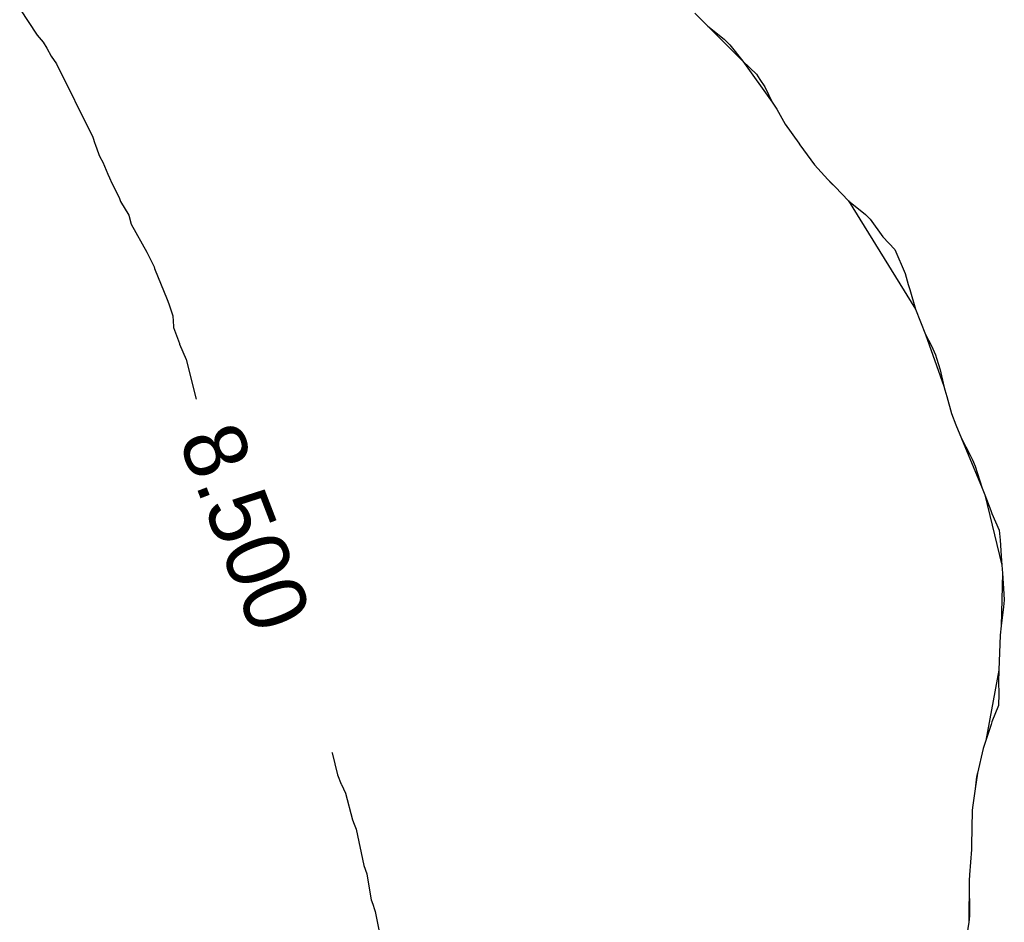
# Model space of a CAD drawing. Extents: x 158343 to 162498, y 431347 to 434500.
# Tile 144 of 248: x 159494 to 159522, y 434023 to 434049. Entities that reach past the tile are written whole.
import ezdxf

# ---------------------------------------------------------------- set-up
doc = ezdxf.new("R2010")
doc.units = 0
doc.header["$LTSCALE"] = 10
doc.header["$MEASUREMENT"] = 0
doc.layers.add('000_arcering', color=8, linetype='CONTINUOUS')
doc.layers.add('def. con-hoogtelijn (index)', color=8, linetype='CONTINUOUS')
doc.styles.add('Style-WORKING', font='WORKING.shx')

# ---------------------------------------------------------------- blocks, each defined once
blk = doc.blocks.new('bestaande hoogtelijnen')
at = {"layer": 'def. con-hoogtelijn (index)'}
for p, q in [((-174.252, -17.116), (-173.755, -17.869)), ((-174.252, -17.116), (-173.755, -17.869)), ((-154.992, -17.239), (-154.625, -17.615)), ((-154.992, -17.239), (-154.625, -17.615)), ((-154.992, -17.239), (-154.625, -17.615)), ((-154.625, -17.615), (-154.625, -17.615)), ((-154.625, -17.615), (-154.157, -17.982)), ((-154.625, -17.615), (-154.625, -17.615)), ((-154.625, -17.615), (-154.157, -17.982)), ((-154.625, -17.615), (-154.625, -17.615)), ((-154.625, -17.615), (-154.157, -17.982)), ((-154.625, -17.615), (-153.624, -18.613)), ((-154.625, -17.615), (-153.624, -18.613)), ((-154.625, -17.615), (-153.624, -18.613)), ((-173.755, -17.869), (-173.579, -18.068)), ((-173.755, -17.869), (-173.579, -18.068)), ((-173.579, -18.068), (-173.479, -18.236)), ((-173.579, -18.068), (-173.479, -18.236)), ((-173.479, -18.236), (-173.352, -18.467)), ((-173.479, -18.236), (-173.352, -18.467)), ((-154.157, -17.982), (-153.992, -18.146)), ((-154.157, -17.982), (-153.992, -18.146)), ((-154.157, -17.982), (-153.992, -18.146)), ((-153.992, -18.146), (-153.624, -18.613)), ((-153.992, -18.146), (-153.624, -18.613)), ((-153.992, -18.146), (-153.624, -18.613)), ((-173.352, -18.467), (-173.201, -18.69)), ((-173.352, -18.467), (-173.201, -18.69)), ((-173.201, -18.69), (-172.162, -20.777)), ((-173.201, -18.69), (-172.162, -20.777)), ((-153.624, -18.613), (-153.234, -18.981)), ((-153.624, -18.613), (-153.234, -18.981)), ((-153.624, -18.613), (-153.234, -18.981)), ((-153.624, -18.613), (-152.786, -19.776)), ((-153.624, -18.613), (-152.786, -19.776)), ((-153.624, -18.613), (-152.786, -19.776)), ((-153.234, -18.981), (-153.14, -19.13)), ((-153.234, -18.981), (-153.14, -19.13)), ((-153.234, -18.981), (-153.14, -19.13)), ((-153.14, -19.13), (-152.992, -19.346)), ((-153.14, -19.13), (-152.992, -19.346)), ((-153.14, -19.13), (-152.992, -19.346)), ((-152.992, -19.346), (-152.786, -19.776)), ((-152.992, -19.346), (-152.786, -19.776)), ((-152.992, -19.346), (-152.786, -19.776)), ((-152.786, -19.776), (-152.655, -19.981)), ((-152.786, -19.776), (-152.655, -19.981)), ((-152.786, -19.776), (-152.655, -19.981)), ((-152.655, -19.981), (-152.416, -20.406)), ((-152.655, -19.981), (-152.416, -20.406)), ((-152.655, -19.981), (-152.416, -20.406)), ((-152.416, -20.406), (-152.028, -20.945)), ((-152.416, -20.406), (-152.028, -20.945)), ((-152.416, -20.406), (-152.028, -20.945)), ((-172.162, -20.777), (-172.107, -20.96)), ((-172.162, -20.777), (-172.107, -20.96)), ((-172.107, -20.96), (-172.094, -20.981)), ((-172.107, -20.96), (-172.094, -20.981)), ((-172.094, -20.981), (-171.996, -21.27)), ((-172.094, -20.981), (-171.996, -21.27)), ((-152.028, -20.945), (-151.992, -20.997)), ((-152.028, -20.945), (-151.992, -20.997)), ((-152.028, -20.945), (-151.992, -20.997)), ((-152.028, -20.945), (-152.003, -20.981)), ((-152.028, -20.945), (-152.003, -20.981)), ((-152.028, -20.945), (-152.003, -20.981)), ((-152.003, -20.981), (-151.999, -20.988)), ((-152.003, -20.981), (-151.999, -20.988)), ((-152.003, -20.981), (-151.999, -20.988)), ((-151.999, -20.988), (-151.992, -20.997)), ((-151.999, -20.988), (-151.992, -20.997)), ((-151.999, -20.988), (-151.992, -20.997)), ((-151.992, -20.997), (-151.58, -21.57)), ((-151.992, -20.997), (-151.58, -21.57)), ((-151.992, -20.997), (-151.58, -21.57)), ((-171.996, -21.27), (-171.961, -21.339)), ((-171.996, -21.27), (-171.961, -21.339)), ((-171.961, -21.339), (-171.877, -21.492)), ((-171.961, -21.339), (-171.877, -21.492)), ((-171.877, -21.492), (-171.74, -21.829)), ((-171.877, -21.492), (-171.74, -21.829)), ((-151.58, -21.57), (-151.199, -21.981)), ((-151.58, -21.57), (-151.199, -21.981)), ((-151.58, -21.57), (-151.199, -21.981)), ((-171.74, -21.829), (-171.694, -21.933)), ((-171.74, -21.829), (-171.694, -21.933)), ((-171.694, -21.933), (-171.627, -22.086)), ((-171.694, -21.933), (-171.627, -22.086)), ((-171.627, -22.086), (-171.414, -22.497)), ((-171.627, -22.086), (-171.414, -22.497)), ((-151.199, -21.981), (-150.992, -22.198)), ((-151.199, -21.981), (-150.992, -22.198)), ((-151.199, -21.981), (-150.992, -22.198)), ((-151.199, -21.981), (-151.104, -22.093)), ((-151.199, -21.981), (-151.104, -22.093)), ((-151.199, -21.981), (-151.104, -22.093)), ((-151.104, -22.093), (-150.992, -22.198)), ((-151.104, -22.093), (-150.992, -22.198)), ((-151.104, -22.093), (-150.992, -22.198)), ((-150.992, -22.198), (-150.607, -22.597)), ((-150.992, -22.198), (-150.607, -22.597)), ((-150.992, -22.198), (-150.607, -22.597)), ((-171.414, -22.497), (-171.376, -22.616)), ((-171.414, -22.497), (-171.376, -22.616)), ((-171.376, -22.616), (-171.14, -23.004)), ((-171.376, -22.616), (-171.14, -23.004)), ((-150.607, -22.597), (-150.607, -22.597)), ((-150.607, -22.597), (-150.122, -22.981)), ((-150.607, -22.597), (-150.607, -22.597)), ((-150.607, -22.597), (-150.122, -22.981)), ((-150.607, -22.597), (-150.607, -22.597)), ((-150.607, -22.597), (-150.122, -22.981)), ((-150.607, -22.597), (-148.696, -25.686)), ((-150.607, -22.597), (-148.696, -25.686)), ((-150.607, -22.597), (-148.696, -25.686)), ((-171.14, -23.004), (-171.076, -23.261)), ((-171.14, -23.004), (-171.076, -23.261)), ((-150.122, -22.981), (-149.992, -23.117)), ((-150.122, -22.981), (-149.992, -23.117)), ((-150.122, -22.981), (-149.992, -23.117)), ((-171.076, -23.261), (-170.623, -24.057)), ((-171.076, -23.261), (-170.623, -24.057)), ((-149.992, -23.117), (-149.633, -23.622)), ((-149.992, -23.117), (-149.633, -23.622)), ((-149.992, -23.117), (-149.633, -23.622)), ((-149.633, -23.622), (-149.289, -23.981)), ((-149.633, -23.622), (-149.289, -23.981)), ((-149.633, -23.622), (-149.289, -23.981)), ((-170.623, -24.057), (-170.415, -24.474)), ((-170.623, -24.057), (-170.415, -24.474)), ((-149.289, -23.981), (-148.992, -24.666)), ((-149.289, -23.981), (-148.992, -24.666)), ((-149.289, -23.981), (-148.992, -24.666)), ((-170.415, -24.474), (-170.408, -24.523)), ((-170.415, -24.474), (-170.408, -24.523)), ((-170.408, -24.523), (-170.041, -25.406)), ((-170.408, -24.523), (-170.041, -25.406)), ((-148.992, -24.666), (-148.902, -24.981)), ((-148.992, -24.666), (-148.902, -24.981)), ((-148.992, -24.666), (-148.902, -24.981)), ((-148.902, -24.981), (-148.857, -25.117)), ((-148.902, -24.981), (-148.857, -25.117)), ((-148.902, -24.981), (-148.857, -25.117)), ((-148.857, -25.117), (-148.696, -25.686)), ((-148.857, -25.117), (-148.696, -25.686)), ((-148.857, -25.117), (-148.696, -25.686)), ((-170.041, -25.406), (-169.997, -25.53)), ((-170.041, -25.406), (-169.997, -25.53)), ((-169.997, -25.53), (-169.887, -25.877)), ((-169.997, -25.53), (-169.887, -25.877)), ((-148.696, -25.686), (-148.413, -26.403)), ((-148.696, -25.686), (-148.413, -26.403)), ((-148.696, -25.686), (-148.413, -26.403)), ((-169.887, -25.877), (-169.862, -26.18)), ((-169.887, -25.877), (-169.862, -26.18)), ((-169.862, -26.18), (-169.859, -26.203)), ((-169.862, -26.18), (-169.859, -26.203)), ((-169.859, -26.203), (-169.692, -26.661)), ((-169.859, -26.203), (-169.692, -26.661)), ((-148.413, -26.403), (-148.413, -26.403)), ((-148.413, -26.403), (-148.241, -26.732)), ((-148.413, -26.403), (-148.413, -26.403)), ((-148.413, -26.403), (-148.241, -26.732)), ((-148.413, -26.403), (-148.413, -26.403)), ((-148.413, -26.403), (-148.241, -26.732)), ((-148.413, -26.403), (-147.892, -27.881)), ((-148.413, -26.403), (-147.892, -27.881)), ((-148.413, -26.403), (-147.892, -27.881)), ((-169.692, -26.661), (-169.692, -26.682)), ((-169.692, -26.661), (-169.692, -26.682)), ((-169.692, -26.682), (-169.503, -27.118)), ((-169.692, -26.682), (-169.503, -27.118)), ((-148.241, -26.732), (-148.123, -26.981)), ((-148.241, -26.732), (-148.123, -26.981)), ((-148.241, -26.732), (-148.123, -26.981)), ((-169.503, -27.118), (-169.219, -28.246)), ((-169.503, -27.118), (-169.219, -28.246)), ((-148.123, -26.981), (-148.094, -27.083)), ((-148.123, -26.981), (-148.094, -27.083)), ((-148.123, -26.981), (-148.094, -27.083)), ((-148.094, -27.083), (-147.992, -27.414)), ((-148.094, -27.083), (-147.992, -27.414)), ((-148.094, -27.083), (-147.992, -27.414)), ((-147.992, -27.414), (-147.892, -27.881)), ((-147.992, -27.414), (-147.892, -27.881)), ((-147.992, -27.414), (-147.892, -27.881)), ((-147.892, -27.881), (-147.862, -27.981)), ((-147.892, -27.881), (-147.862, -27.981)), ((-147.892, -27.881), (-147.862, -27.981)), ((-147.862, -27.981), (-147.8, -28.173)), ((-147.862, -27.981), (-147.8, -28.173)), ((-147.862, -27.981), (-147.8, -28.173)), ((-147.8, -28.173), (-147.666, -28.656)), ((-147.8, -28.173), (-147.666, -28.656)), ((-147.8, -28.173), (-147.666, -28.656)), ((-147.666, -28.656), (-147.547, -28.981)), ((-147.666, -28.656), (-147.547, -28.981)), ((-147.666, -28.656), (-147.547, -28.981)), ((-147.547, -28.981), (-147.384, -29.374)), ((-147.547, -28.981), (-147.384, -29.374)), ((-147.547, -28.981), (-147.384, -29.374)), ((-147.384, -29.374), (-147.384, -29.374)), ((-147.384, -29.374), (-147.145, -29.828)), ((-147.384, -29.374), (-147.384, -29.374)), ((-147.384, -29.374), (-147.145, -29.828)), ((-147.384, -29.374), (-147.384, -29.374)), ((-147.384, -29.374), (-147.145, -29.828)), ((-147.384, -29.374), (-146.796, -30.785)), ((-147.384, -29.374), (-146.796, -30.785)), ((-147.384, -29.374), (-146.796, -30.785)), ((-147.145, -29.828), (-147.071, -29.981)), ((-147.145, -29.828), (-147.071, -29.981)), ((-147.145, -29.828), (-147.071, -29.981)), ((-147.071, -29.981), (-146.992, -30.163)), ((-147.071, -29.981), (-146.992, -30.163)), ((-147.071, -29.981), (-146.992, -30.163)), ((-146.992, -30.163), (-146.796, -30.785)), ((-146.992, -30.163), (-146.796, -30.785)), ((-146.992, -30.163), (-146.796, -30.785)), ((-146.796, -30.785), (-146.718, -30.981)), ((-146.796, -30.785), (-146.718, -30.981)), ((-146.796, -30.785), (-146.718, -30.981)), ((-146.718, -30.981), (-146.718, -30.981)), ((-146.718, -30.981), (-146.548, -31.426)), ((-146.718, -30.981), (-146.718, -30.981)), ((-146.718, -30.981), (-146.548, -31.426)), ((-146.718, -30.981), (-146.718, -30.981)), ((-146.718, -30.981), (-146.548, -31.426)), ((-146.718, -30.981), (-146.232, -32.981)), ((-146.718, -30.981), (-146.232, -32.981)), ((-146.718, -30.981), (-146.232, -32.981)), ((-146.548, -31.426), (-146.52, -31.509)), ((-146.548, -31.426), (-146.52, -31.509)), ((-146.548, -31.426), (-146.52, -31.509)), ((-146.52, -31.509), (-146.305, -31.981)), ((-146.52, -31.509), (-146.305, -31.981)), ((-146.52, -31.509), (-146.305, -31.981)), ((-146.305, -31.981), (-146.28, -32.269)), ((-146.305, -31.981), (-146.28, -32.269)), ((-146.305, -31.981), (-146.28, -32.269)), ((-146.28, -32.269), (-146.254, -32.719)), ((-146.28, -32.269), (-146.254, -32.719)), ((-146.28, -32.269), (-146.254, -32.719)), ((-146.254, -32.719), (-146.232, -32.981)), ((-146.254, -32.719), (-146.232, -32.981)), ((-146.254, -32.719), (-146.232, -32.981)), ((-146.232, -32.981), (-146.219, -33.208)), ((-146.232, -32.981), (-146.219, -33.208)), ((-146.232, -32.981), (-146.219, -33.208)), ((-146.219, -33.208), (-146.255, -34.718)), ((-146.219, -33.208), (-146.255, -34.718)), ((-146.219, -33.208), (-146.255, -34.718)), ((-146.219, -33.208), (-146.219, -33.208)), ((-146.219, -33.208), (-146.174, -33.799)), ((-146.219, -33.208), (-146.219, -33.208)), ((-146.219, -33.208), (-146.174, -33.799)), ((-146.219, -33.208), (-146.219, -33.208)), ((-146.219, -33.208), (-146.174, -33.799)), ((-146.163, -33.981), (-146.182, -34.172)), ((-146.163, -33.981), (-146.182, -34.172)), ((-146.163, -33.981), (-146.182, -34.172)), ((-146.174, -33.799), (-146.163, -33.981)), ((-146.174, -33.799), (-146.163, -33.981)), ((-146.174, -33.799), (-146.163, -33.981)), ((-146.182, -34.172), (-146.255, -34.718)), ((-146.182, -34.172), (-146.255, -34.718)), ((-146.182, -34.172), (-146.255, -34.718)), ((-146.255, -34.718), (-146.28, -34.981)), ((-146.255, -34.718), (-146.28, -34.981)), ((-146.255, -34.718), (-146.28, -34.981)), ((-146.28, -34.981), (-146.317, -35.981)), ((-146.28, -34.981), (-146.317, -35.981)), ((-146.28, -34.981), (-146.317, -35.981)), ((-146.317, -35.981), (-146.694, -37.981)), ((-146.317, -35.981), (-146.694, -37.981)), ((-146.317, -35.981), (-146.694, -37.981)), ((-146.317, -35.981), (-146.325, -36.314)), ((-146.317, -35.981), (-146.325, -36.314)), ((-146.317, -35.981), (-146.325, -36.314)), ((-146.317, -35.981), (-146.317, -35.981)), ((-146.317, -35.981), (-146.317, -35.981)), ((-146.317, -35.981), (-146.317, -35.981)), ((-146.325, -36.314), (-146.319, -36.654)), ((-146.325, -36.314), (-146.319, -36.654)), ((-146.325, -36.314), (-146.319, -36.654)), ((-146.319, -36.654), (-146.328, -36.981)), ((-146.319, -36.654), (-146.328, -36.981)), ((-146.319, -36.654), (-146.328, -36.981)), ((-146.328, -36.981), (-146.519, -37.454)), ((-146.328, -36.981), (-146.519, -37.454)), ((-146.328, -36.981), (-146.519, -37.454)), ((-146.541, -37.53), (-146.694, -37.981)), ((-146.541, -37.53), (-146.694, -37.981)), ((-146.541, -37.53), (-146.694, -37.981)), ((-146.519, -37.454), (-146.541, -37.53)), ((-146.519, -37.454), (-146.541, -37.53)), ((-146.519, -37.454), (-146.541, -37.53)), ((-146.694, -37.981), (-146.765, -38.209)), ((-146.694, -37.981), (-146.765, -38.209)), ((-146.694, -37.981), (-146.765, -38.209)), ((-165.343, -38.326), (-165.339, -38.337)), ((-165.343, -38.326), (-165.339, -38.337)), ((-165.339, -38.337), (-165.183, -38.962)), ((-165.339, -38.337), (-165.183, -38.962)), ((-146.765, -38.209), (-146.929, -38.918)), ((-146.765, -38.209), (-146.929, -38.918)), ((-146.765, -38.209), (-146.929, -38.918)), ((-165.183, -38.962), (-165.078, -39.225)), ((-165.183, -38.962), (-165.078, -39.225)), ((-146.929, -38.918), (-146.992, -39.359)), ((-146.929, -38.918), (-146.992, -39.359)), ((-146.929, -38.918), (-146.992, -39.359)), ((-146.953, -39.02), (-146.992, -39.359)), ((-146.953, -39.02), (-146.992, -39.359)), ((-146.953, -39.02), (-146.992, -39.359)), ((-146.946, -38.981), (-146.953, -39.02)), ((-146.946, -38.981), (-146.953, -39.02)), ((-146.946, -38.981), (-146.953, -39.02)), ((-146.929, -38.918), (-146.946, -38.981)), ((-146.929, -38.918), (-146.946, -38.981)), ((-146.929, -38.918), (-146.946, -38.981)), ((-165.078, -39.225), (-165.073, -39.236)), ((-165.078, -39.225), (-165.073, -39.236)), ((-165.073, -39.236), (-164.958, -39.487)), ((-165.073, -39.236), (-164.958, -39.487)), ((-164.958, -39.487), (-164.758, -40.248)), ((-164.958, -39.487), (-164.758, -40.248)), ((-146.992, -39.359), (-147.075, -39.899)), ((-146.992, -39.359), (-147.075, -39.899)), ((-146.992, -39.359), (-147.075, -39.899)), ((-147.084, -39.981), (-147.098, -40.981)), ((-147.084, -39.981), (-147.098, -40.981)), ((-147.084, -39.981), (-147.098, -40.981)), ((-147.075, -39.899), (-147.084, -39.981)), ((-147.075, -39.899), (-147.084, -39.981)), ((-147.075, -39.899), (-147.084, -39.981)), ((-164.758, -40.248), (-164.707, -40.367)), ((-164.758, -40.248), (-164.707, -40.367)), ((-164.707, -40.367), (-164.649, -40.513)), ((-164.707, -40.367), (-164.649, -40.513)), ((-164.649, -40.513), (-164.438, -41.553)), ((-164.649, -40.513), (-164.438, -41.553)), ((-147.098, -40.981), (-147.103, -41.093)), ((-147.098, -40.981), (-147.103, -41.093)), ((-147.098, -40.981), (-147.103, -41.093)), ((-147.103, -41.093), (-147.155, -41.819)), ((-147.103, -41.093), (-147.155, -41.819)), ((-147.103, -41.093), (-147.155, -41.819)), ((-164.438, -41.553), (-164.351, -41.782)), ((-164.438, -41.553), (-164.351, -41.782)), ((-164.351, -41.782), (-164.239, -42.481)), ((-164.351, -41.782), (-164.239, -42.481)), ((-147.155, -41.819), (-147.162, -41.981)), ((-147.155, -41.819), (-147.162, -41.981)), ((-147.155, -41.819), (-147.162, -41.981)), ((-147.162, -41.981), (-147.177, -43.166)), ((-147.162, -41.981), (-147.177, -43.166)), ((-147.162, -41.981), (-147.177, -43.166)), ((-147.162, -41.981), (-147.162, -41.981)), ((-147.162, -41.981), (-147.154, -42.981)), ((-147.162, -41.981), (-147.162, -41.981)), ((-147.162, -41.981), (-147.154, -42.981)), ((-147.162, -41.981), (-147.162, -41.981)), ((-147.162, -41.981), (-147.154, -42.981)), ((-164.239, -42.481), (-164.224, -42.525)), ((-164.239, -42.481), (-164.224, -42.525)), ((-164.224, -42.525), (-164.181, -42.654)), ((-164.224, -42.525), (-164.181, -42.654)), ((-164.181, -42.654), (-164.127, -42.803)), ((-164.181, -42.654), (-164.127, -42.803)), ((-164.127, -42.803), (-164.109, -42.856)), ((-164.127, -42.803), (-164.109, -42.856)), ((-164.109, -42.856), (-163.988, -43.481)), ((-164.109, -42.856), (-163.988, -43.481)), ((-147.177, -43.166), (-147.262, -43.711)), ((-147.177, -43.166), (-147.262, -43.711)), ((-147.177, -43.166), (-147.262, -43.711)), ((-147.154, -42.981), (-147.177, -43.166)), ((-147.154, -42.981), (-147.177, -43.166)), ((-147.154, -42.981), (-147.177, -43.166))]:
    blk.add_line(p, q, dxfattribs=at)
at = {"layer": 'def. con-hoogtelijn (index)', "style": 'Style-WORKING'}
blk.add_text('8.500', height=1.8, rotation=291.0301, dxfattribs=at).set_placement((-169.736, -29.409))
blk.add_text('8.500', height=1.8, rotation=291.0301, dxfattribs=at).set_placement((-169.736, -29.409))

msp = doc.modelspace()

# ---------------------------------------------------------------- block references
at = {"layer": '000_arcering'}
msp.add_blockref('bestaande hoogtelijnen', (159667.804, 434066.432), dxfattribs=at)

doc.saveas('drawing.dxf')
